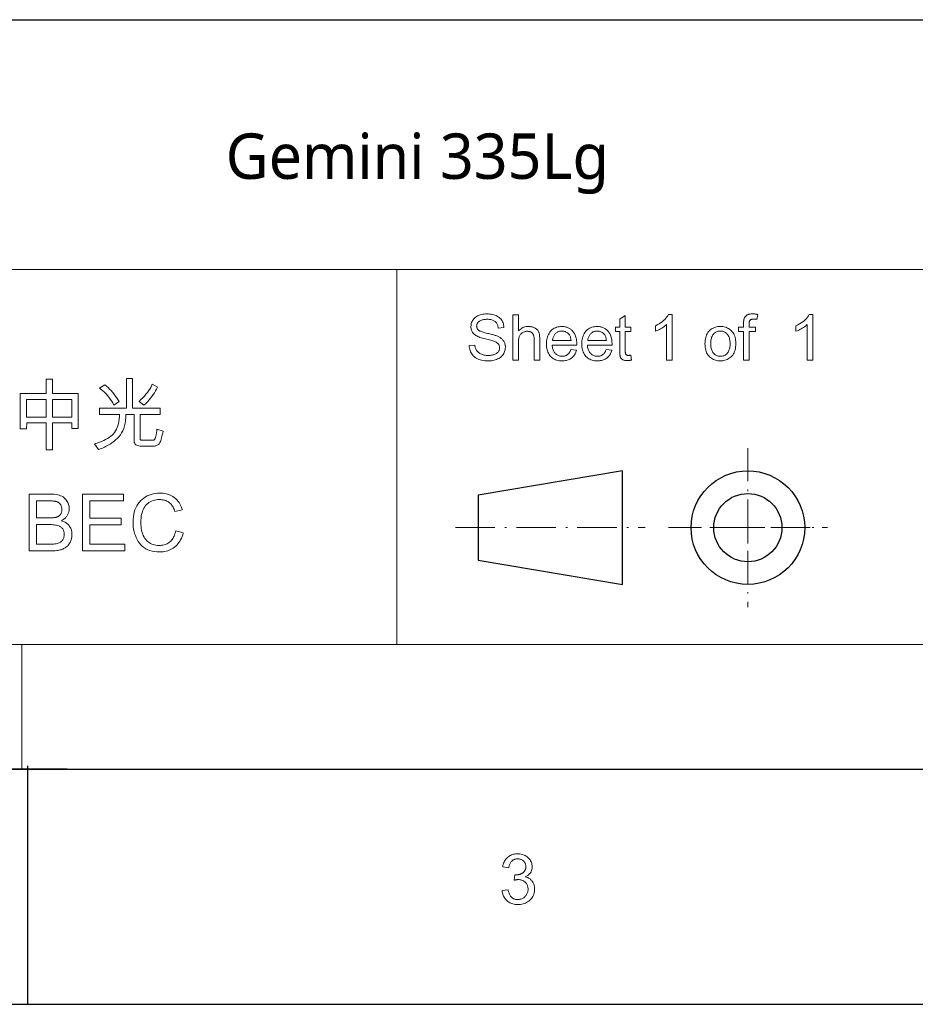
# Model space of a CAD drawing. Header units: millimetres. Extents: x 2163 to 2692, y -1564 to -1190.
# Tile 20 of 45: x 2490 to 2546, y -1564 to -1502. Entities that reach past the tile are written whole.
import ezdxf

# ---------------------------------------------------------------- set-up
doc = ezdxf.new("R2010")
doc.units = ezdxf.units.MM
doc.linetypes.add('DASHDOT', pattern=[18.5, 12, -3, 0.5, -3])
doc.styles.get("Standard").update_dxf_attribs({"font": 'AcadEref.ttf'})

msp = doc.modelspace()

# ---------------------------------------------------------------- linework, layer by layer
at = {"color": 7, "lineweight": 25}
for p, q in [((2466.025, -1501.634), (2679.145, -1501.634)), ((2679.145, -1549.154), (2175.144, -1549.154)), ((2162.54, -1564.029), (2691.116, -1564.029))]:
    msp.add_line(p, q, dxfattribs=at)
at = {"color": 7, "lineweight": 13}
for p, q in [((2466.018, -1517.474), (2679.145, -1517.474)), ((2466.025, -1541.234), (2679.145, -1541.234)), ((2441.108, -1549.115), (2492.641, -1549.115)), ((2466.025, -1549.154), (2679.145, -1549.154)), ((2466.025, -1549.154), (2679.145, -1549.154)), ((2492.665, -1549.154), (2679.145, -1549.154)), ((2492.665, -1549.154), (2679.145, -1549.154))]:
    msp.add_line(p, q, dxfattribs=at)
at = {"color": 7, "lineweight": 13, "ltscale": 0.4125}
msp.add_line((2513.545, -1517.474), (2513.545, -1541.234), dxfattribs=at)
at = {"color": 7, "linetype": 'DASHDOT', "lineweight": 13, "ltscale": 0.17495}
for p, q in [((2535.793, -1528.784), (2535.793, -1538.861)), ((2530.754, -1533.822), (2540.831, -1533.822))]:
    msp.add_line(p, q, dxfattribs=at)
at = {"color": 7, "lineweight": 25, "ltscale": 0.161116}
for p, q in [((2527.846, -1530.224), (2518.695, -1531.766)), ((2518.695, -1535.879), (2527.846, -1537.421))]:
    msp.add_line(p, q, dxfattribs=at)
at = {"color": 7, "lineweight": 25, "ltscale": 0.12495}
msp.add_line((2527.846, -1537.421), (2527.846, -1530.224), dxfattribs=at)
at = {"color": 7, "lineweight": 25, "ltscale": 0.0714}
msp.add_line((2518.695, -1531.766), (2518.695, -1535.879), dxfattribs=at)
at = {"color": 7, "lineweight": 13, "ltscale": 0.033493}
msp.add_line((2535.793, -1532.906), (2535.793, -1534.835), dxfattribs=at)
at = {"color": 7, "linetype": 'DASHDOT', "lineweight": 13, "ltscale": 0.208875}
msp.add_line((2517.255, -1533.822), (2529.286, -1533.822), dxfattribs=at)
at = {"color": 3, "lineweight": 13, "ltscale": 0.0125}
for p, q in [((2532.554, -1533.822), (2531.834, -1533.822)), ((2531.834, -1533.822), (2532.554, -1533.822)), ((2534.097, -1533.822), (2533.377, -1533.822)), ((2533.377, -1533.822), (2534.097, -1533.822)), ((2538.209, -1533.822), (2537.489, -1533.822)), ((2537.489, -1533.822), (2538.209, -1533.822)), ((2539.751, -1533.822), (2539.031, -1533.822)), ((2539.031, -1533.822), (2539.751, -1533.822))]:
    msp.add_line(p, q, dxfattribs=at)
at = {"color": 7, "lineweight": 13, "ltscale": 0.036172}
msp.add_line((2534.781, -1533.822), (2536.864, -1533.822), dxfattribs=at)
at = {"color": 7, "lineweight": 13, "ltscale": 0.1375}
msp.add_line((2489.785, -1541.234), (2489.785, -1549.154), dxfattribs=at)
at = {"color": 7, "lineweight": 25, "ltscale": 0.3}
msp.add_line((2490.14, -1548.909), (2490.14, -1564.029), dxfattribs=at)
at = {"color": 7, "lineweight": 13}
for points in [[(2519.967, -1521.172), (2519.96, -1521.119), (2519.951, -1521.068), (2519.939, -1521.02), (2519.924, -1520.974), (2519.905, -1520.931), (2519.884, -1520.891), (2519.86, -1520.854), (2519.832, -1520.82), (2519.802, -1520.788), (2519.768, -1520.759), (2519.732, -1520.732), (2519.692, -1520.709), (2519.65, -1520.688), (2519.604, -1520.67), (2519.556, -1520.655), (2519.504, -1520.642), (2519.449, -1520.633), (2519.392, -1520.626), (2519.331, -1520.622), (2519.267, -1520.62), (2519.209, -1520.621), (2519.154, -1520.625), (2519.1, -1520.63), (2519.049, -1520.638), (2519, -1520.648), (2518.953, -1520.66), (2518.909, -1520.674), (2518.866, -1520.691), (2518.826, -1520.709), (2518.788, -1520.73), (2518.753, -1520.753), (2518.721, -1520.778), (2518.694, -1520.805), (2518.67, -1520.834), (2518.649, -1520.865), (2518.633, -1520.898), (2518.62, -1520.933), (2518.611, -1520.97), (2518.605, -1521.009), (2518.603, -1521.051), (2518.605, -1521.087), (2518.609, -1521.121), (2518.616, -1521.154), (2518.626, -1521.185), (2518.639, -1521.213), (2518.655, -1521.24), (2518.673, -1521.265), (2518.694, -1521.288), (2518.719, -1521.309), (2518.746, -1521.329), (2518.777, -1521.347), (2518.813, -1521.365), (2518.855, -1521.383), (2518.901, -1521.401), (2518.953, -1521.42), (2519.01, -1521.438), (2519.073, -1521.456), (2519.14, -1521.474), (2519.213, -1521.492), (2519.291, -1521.51), (2519.361, -1521.526), (2519.429, -1521.542), (2519.494, -1521.558), (2519.556, -1521.574), (2519.616, -1521.59), (2519.673, -1521.606), (2519.727, -1521.622), (2519.779, -1521.638), (2519.828, -1521.655), (2519.874, -1521.671), (2519.919, -1521.689), (2519.962, -1521.708), (2520.004, -1521.729), (2520.045, -1521.752), (2520.084, -1521.777), (2520.122, -1521.803), (2520.159, -1521.832), (2520.194, -1521.862), (2520.229, -1521.894), (2520.261, -1521.928), (2520.292, -1521.964), (2520.319, -1522.002), (2520.344, -1522.043), (2520.364, -1522.086), (2520.382, -1522.131), (2520.397, -1522.179), (2520.408, -1522.229), (2520.416, -1522.282), (2520.421, -1522.337), (2520.422, -1522.394), (2520.419, -1522.467), (2520.411, -1522.538), (2520.396, -1522.606), (2520.375, -1522.671), (2520.349, -1522.734), (2520.316, -1522.795), (2520.278, -1522.852), (2520.233, -1522.908), (2520.183, -1522.961), (2520.127, -1523.011), (2520.066, -1523.058), (2520.001, -1523.1), (2519.933, -1523.136), (2519.862, -1523.168), (2519.786, -1523.195), (2519.707, -1523.217), (2519.625, -1523.235), (2519.539, -1523.247), (2519.449, -1523.254), (2519.356, -1523.257), (2519.237, -1523.254), (2519.125, -1523.246), (2519.019, -1523.232), (2518.919, -1523.213), (2518.825, -1523.189), (2518.737, -1523.159), (2518.656, -1523.124), (2518.58, -1523.083), (2518.51, -1523.037), (2518.447, -1522.986), (2518.39, -1522.93), (2518.338, -1522.871), (2518.292, -1522.808), (2518.251, -1522.743), (2518.217, -1522.674), (2518.187, -1522.602), (2518.164, -1522.527), (2518.146, -1522.449), (2518.134, -1522.367), (2518.128, -1522.282), (2518.489, -1522.251), (2518.497, -1522.318), (2518.508, -1522.382), (2518.524, -1522.441), (2518.544, -1522.497), (2518.569, -1522.55), (2518.598, -1522.598), (2518.631, -1522.643), (2518.669, -1522.684), (2518.71, -1522.721), (2518.757, -1522.755), (2518.806, -1522.785), (2518.857, -1522.812), (2518.911, -1522.835), (2518.966, -1522.856), (2519.023, -1522.873), (2519.083, -1522.888), (2519.144, -1522.899), (2519.207, -1522.907), (2519.273, -1522.911), (2519.34, -1522.913), (2519.403, -1522.912), (2519.463, -1522.908), (2519.521, -1522.901), (2519.577, -1522.892), (2519.63, -1522.88), (2519.68, -1522.866), (2519.728, -1522.848), (2519.774, -1522.829), (2519.817, -1522.806), (2519.858, -1522.781), (2519.895, -1522.754), (2519.929, -1522.725), (2519.958, -1522.694), (2519.984, -1522.661), (2520.006, -1522.626), (2520.024, -1522.589), (2520.037, -1522.551), (2520.047, -1522.51), (2520.053, -1522.468), (2520.055, -1522.424), (2520.053, -1522.378), (2520.047, -1522.335), (2520.037, -1522.294), (2520.022, -1522.256), (2520.004, -1522.22), (2519.981, -1522.187), (2519.954, -1522.156), (2519.923, -1522.128), (2519.888, -1522.103), (2519.849, -1522.08), (2519.805, -1522.058), (2519.755, -1522.037), (2519.7, -1522.015), (2519.639, -1521.994), (2519.573, -1521.973), (2519.501, -1521.951), (2519.423, -1521.93), (2519.34, -1521.909), (2519.251, -1521.888), (2519.156, -1521.867), (2519.062, -1521.845), (2518.973, -1521.821), (2518.889, -1521.796), (2518.811, -1521.769), (2518.738, -1521.74), (2518.671, -1521.71), (2518.609, -1521.678), (2518.553, -1521.644), (2518.502, -1521.608), (2518.456, -1521.571), (2518.415, -1521.532), (2518.379, -1521.49), (2518.347, -1521.447), (2518.319, -1521.4), (2518.295, -1521.352), (2518.276, -1521.301), (2518.261, -1521.249), (2518.25, -1521.193), (2518.244, -1521.136), (2518.242, -1521.076), (2518.245, -1521.008), (2518.253, -1520.943), (2518.266, -1520.879), (2518.285, -1520.819), (2518.31, -1520.76), (2518.339, -1520.704), (2518.375, -1520.651), (2518.415, -1520.6), (2518.461, -1520.551), (2518.513, -1520.504), (2518.569, -1520.461), (2518.629, -1520.423), (2518.693, -1520.389), (2518.761, -1520.36), (2518.833, -1520.335), (2518.909, -1520.315), (2518.989, -1520.299), (2519.072, -1520.288), (2519.16, -1520.281), (2519.252, -1520.278), (2519.346, -1520.281), (2519.436, -1520.287), (2519.522, -1520.299), (2519.605, -1520.314), (2519.684, -1520.335), (2519.759, -1520.359), (2519.831, -1520.389), (2519.898, -1520.422), (2519.962, -1520.461), (2520.023, -1520.503), (2520.078, -1520.55), (2520.128, -1520.601), (2520.173, -1520.655), (2520.212, -1520.714), (2520.246, -1520.776), (2520.274, -1520.842), (2520.297, -1520.911), (2520.314, -1520.985), (2520.326, -1521.062), (2520.332, -1521.143)], [(2522.603, -1523.208), (2522.248, -1523.208), (2522.248, -1521.891), (2522.246, -1521.842), (2522.243, -1521.794), (2522.238, -1521.75), (2522.23, -1521.707), (2522.22, -1521.668), (2522.208, -1521.631), (2522.194, -1521.596), (2522.177, -1521.564), (2522.158, -1521.535), (2522.137, -1521.508), (2522.114, -1521.484), (2522.089, -1521.462), (2522.062, -1521.443), (2522.032, -1521.427), (2522, -1521.412), (2521.967, -1521.401), (2521.931, -1521.392), (2521.892, -1521.386), (2521.852, -1521.382), (2521.809, -1521.381), (2521.767, -1521.382), (2521.725, -1521.387), (2521.684, -1521.394), (2521.644, -1521.405), (2521.605, -1521.418), (2521.567, -1521.435), (2521.53, -1521.454), (2521.493, -1521.477), (2521.458, -1521.502), (2521.423, -1521.531), (2521.391, -1521.563), (2521.362, -1521.6), (2521.337, -1521.642), (2521.315, -1521.689), (2521.296, -1521.74), (2521.281, -1521.796), (2521.269, -1521.857), (2521.26, -1521.923), (2521.255, -1521.993), (2521.253, -1522.068), (2521.253, -1523.208), (2520.9, -1523.208), (2520.9, -1520.328), (2521.253, -1520.328), (2521.253, -1521.361), (2521.305, -1521.307), (2521.359, -1521.258), (2521.416, -1521.216), (2521.475, -1521.179), (2521.536, -1521.147), (2521.6, -1521.122), (2521.667, -1521.102), (2521.736, -1521.087), (2521.808, -1521.079), (2521.882, -1521.076), (2521.922, -1521.077), (2521.962, -1521.079), (2522.002, -1521.083), (2522.041, -1521.089), (2522.08, -1521.097), (2522.119, -1521.106), (2522.157, -1521.117), (2522.195, -1521.129), (2522.232, -1521.143), (2522.269, -1521.159), (2522.305, -1521.176), (2522.339, -1521.195), (2522.37, -1521.216), (2522.399, -1521.239), (2522.426, -1521.263), (2522.451, -1521.289), (2522.474, -1521.317), (2522.494, -1521.347), (2522.512, -1521.379), (2522.528, -1521.412), (2522.543, -1521.448), (2522.555, -1521.486), (2522.567, -1521.527), (2522.576, -1521.57), (2522.584, -1521.616), (2522.591, -1521.665), (2522.596, -1521.717), (2522.6, -1521.771), (2522.602, -1521.828), (2522.603, -1521.887)], [(2528.426, -1523.204), (2528.395, -1523.21), (2528.365, -1523.215), (2528.336, -1523.22), (2528.308, -1523.224), (2528.281, -1523.227), (2528.255, -1523.23), (2528.23, -1523.232), (2528.206, -1523.234), (2528.183, -1523.235), (2528.161, -1523.235), (2528.116, -1523.234), (2528.073, -1523.232), (2528.033, -1523.228), (2527.995, -1523.222), (2527.96, -1523.215), (2527.928, -1523.206), (2527.898, -1523.195), (2527.87, -1523.183), (2527.845, -1523.169), (2527.823, -1523.154), (2527.802, -1523.137), (2527.784, -1523.119), (2527.767, -1523.101), (2527.751, -1523.081), (2527.737, -1523.061), (2527.725, -1523.04), (2527.715, -1523.018), (2527.706, -1522.995), (2527.699, -1522.971), (2527.693, -1522.946), (2527.689, -1522.92), (2527.685, -1522.892), (2527.681, -1522.862), (2527.678, -1522.83), (2527.676, -1522.796), (2527.673, -1522.76), (2527.672, -1522.722), (2527.671, -1522.682), (2527.67, -1522.64), (2527.67, -1522.597), (2527.67, -1521.396), (2527.412, -1521.396), (2527.412, -1521.123), (2527.67, -1521.123), (2527.67, -1520.605), (2528.023, -1520.39), (2528.023, -1521.123), (2528.377, -1521.123), (2528.377, -1521.396), (2528.023, -1521.396), (2528.023, -1522.616), (2528.024, -1522.647), (2528.025, -1522.675), (2528.026, -1522.702), (2528.028, -1522.727), (2528.031, -1522.751), (2528.035, -1522.772), (2528.039, -1522.792), (2528.044, -1522.809), (2528.049, -1522.825), (2528.056, -1522.839), (2528.063, -1522.852), (2528.073, -1522.863), (2528.084, -1522.873), (2528.097, -1522.881), (2528.113, -1522.889), (2528.13, -1522.895), (2528.15, -1522.899), (2528.171, -1522.902), (2528.194, -1522.904), (2528.22, -1522.905), (2528.235, -1522.905), (2528.25, -1522.904), (2528.266, -1522.904), (2528.282, -1522.903), (2528.297, -1522.901), (2528.313, -1522.899), (2528.329, -1522.897), (2528.345, -1522.895), (2528.361, -1522.892), (2528.377, -1522.889)], [(2530.997, -1523.2), (2530.643, -1523.2), (2530.643, -1520.947), (2530.588, -1520.996), (2530.53, -1521.044), (2530.468, -1521.091), (2530.402, -1521.136), (2530.333, -1521.179), (2530.261, -1521.221), (2530.184, -1521.261), (2530.105, -1521.3), (2530.021, -1521.337), (2529.934, -1521.373), (2529.934, -1521.031), (2530.052, -1520.971), (2530.163, -1520.909), (2530.266, -1520.843), (2530.361, -1520.775), (2530.448, -1520.704), (2530.527, -1520.63), (2530.599, -1520.553), (2530.663, -1520.474), (2530.719, -1520.392), (2530.767, -1520.306), (2530.997, -1520.306)], [(2536.422, -1520.314), (2536.369, -1520.624), (2536.347, -1520.62), (2536.326, -1520.617), (2536.305, -1520.614), (2536.284, -1520.612), (2536.263, -1520.609), (2536.243, -1520.608), (2536.222, -1520.606), (2536.201, -1520.605), (2536.181, -1520.605), (2536.16, -1520.605), (2536.135, -1520.605), (2536.111, -1520.607), (2536.088, -1520.609), (2536.066, -1520.613), (2536.044, -1520.618), (2536.024, -1520.624), (2536.004, -1520.631), (2535.986, -1520.639), (2535.968, -1520.648), (2535.951, -1520.659), (2535.936, -1520.671), (2535.922, -1520.687), (2535.909, -1520.705), (2535.899, -1520.727), (2535.89, -1520.753), (2535.883, -1520.781), (2535.877, -1520.813), (2535.873, -1520.848), (2535.87, -1520.886), (2535.87, -1520.927), (2535.87, -1521.123), (2536.272, -1521.123), (2536.272, -1521.396), (2535.87, -1521.396), (2535.87, -1523.208), (2535.516, -1523.208), (2535.516, -1521.396), (2535.202, -1521.396), (2535.202, -1521.123), (2535.516, -1521.123), (2535.516, -1520.897), (2535.516, -1520.866), (2535.517, -1520.836), (2535.519, -1520.806), (2535.521, -1520.776), (2535.523, -1520.748), (2535.527, -1520.719), (2535.53, -1520.692), (2535.535, -1520.665), (2535.54, -1520.638), (2535.545, -1520.612), (2535.552, -1520.587), (2535.561, -1520.562), (2535.572, -1520.538), (2535.585, -1520.514), (2535.599, -1520.491), (2535.616, -1520.468), (2535.634, -1520.446), (2535.655, -1520.424), (2535.677, -1520.402), (2535.702, -1520.382), (2535.728, -1520.362), (2535.758, -1520.344), (2535.79, -1520.329), (2535.825, -1520.316), (2535.862, -1520.304), (2535.903, -1520.295), (2535.946, -1520.288), (2535.992, -1520.283), (2536.04, -1520.28), (2536.092, -1520.278), (2536.123, -1520.279), (2536.155, -1520.28), (2536.187, -1520.282), (2536.22, -1520.284), (2536.253, -1520.287), (2536.286, -1520.291), (2536.319, -1520.296), (2536.353, -1520.301), (2536.387, -1520.307)], [(2539.905, -1523.207), (2539.552, -1523.207), (2539.552, -1520.954), (2539.497, -1521.004), (2539.439, -1521.052), (2539.377, -1521.098), (2539.311, -1521.143), (2539.242, -1521.186), (2539.169, -1521.228), (2539.093, -1521.269), (2539.013, -1521.307), (2538.93, -1521.345), (2538.843, -1521.38), (2538.843, -1521.038), (2538.961, -1520.979), (2539.072, -1520.916), (2539.174, -1520.85), (2539.269, -1520.782), (2539.356, -1520.711), (2539.436, -1520.637), (2539.507, -1520.56), (2539.571, -1520.481), (2539.627, -1520.399), (2539.676, -1520.314), (2539.905, -1520.314)], [(2524.949, -1522.255), (2523.387, -1522.255), (2523.393, -1522.322), (2523.402, -1522.387), (2523.414, -1522.448), (2523.429, -1522.505), (2523.447, -1522.56), (2523.468, -1522.611), (2523.493, -1522.659), (2523.52, -1522.704), (2523.551, -1522.745), (2523.584, -1522.783), (2523.62, -1522.818), (2523.658, -1522.849), (2523.698, -1522.876), (2523.739, -1522.9), (2523.782, -1522.92), (2523.827, -1522.937), (2523.873, -1522.95), (2523.922, -1522.959), (2523.972, -1522.964), (2524.023, -1522.966), (2524.063, -1522.965), (2524.102, -1522.962), (2524.139, -1522.956), (2524.175, -1522.949), (2524.21, -1522.939), (2524.243, -1522.927), (2524.275, -1522.913), (2524.306, -1522.897), (2524.335, -1522.879), (2524.363, -1522.859), (2524.39, -1522.836), (2524.416, -1522.812), (2524.44, -1522.785), (2524.463, -1522.756), (2524.485, -1522.725), (2524.505, -1522.691), (2524.524, -1522.656), (2524.542, -1522.618), (2524.558, -1522.578), (2524.574, -1522.536), (2524.937, -1522.581), (2524.918, -1522.645), (2524.896, -1522.705), (2524.871, -1522.763), (2524.843, -1522.818), (2524.812, -1522.869), (2524.778, -1522.918), (2524.741, -1522.963), (2524.701, -1523.006), (2524.658, -1523.045), (2524.613, -1523.082), (2524.564, -1523.115), (2524.514, -1523.145), (2524.461, -1523.171), (2524.405, -1523.194), (2524.348, -1523.213), (2524.287, -1523.229), (2524.225, -1523.241), (2524.16, -1523.25), (2524.093, -1523.255), (2524.023, -1523.257), (2523.932, -1523.254), (2523.844, -1523.245), (2523.76, -1523.231), (2523.681, -1523.211), (2523.605, -1523.185), (2523.534, -1523.153), (2523.467, -1523.116), (2523.404, -1523.073), (2523.345, -1523.024), (2523.29, -1522.969), (2523.239, -1522.909), (2523.195, -1522.845), (2523.155, -1522.777), (2523.121, -1522.705), (2523.092, -1522.628), (2523.068, -1522.548), (2523.049, -1522.462), (2523.036, -1522.373), (2523.028, -1522.28), (2523.025, -1522.182), (2523.028, -1522.085), (2523.036, -1521.992), (2523.049, -1521.903), (2523.066, -1521.817), (2523.09, -1521.736), (2523.118, -1521.658), (2523.151, -1521.583), (2523.19, -1521.513), (2523.233, -1521.446), (2523.282, -1521.383), (2523.335, -1521.324), (2523.393, -1521.272), (2523.454, -1521.226), (2523.52, -1521.186), (2523.591, -1521.153), (2523.665, -1521.125), (2523.743, -1521.104), (2523.826, -1521.088), (2523.913, -1521.079), (2524.004, -1521.076), (2524.049, -1521.077), (2524.094, -1521.08), (2524.139, -1521.085), (2524.183, -1521.092), (2524.228, -1521.101), (2524.271, -1521.112), (2524.315, -1521.125), (2524.358, -1521.14), (2524.4, -1521.157), (2524.443, -1521.176), (2524.484, -1521.198), (2524.525, -1521.222), (2524.564, -1521.249), (2524.602, -1521.279), (2524.638, -1521.312), (2524.673, -1521.347), (2524.707, -1521.385), (2524.74, -1521.426), (2524.771, -1521.47), (2524.801, -1521.517), (2524.829, -1521.568), (2524.854, -1521.624), (2524.877, -1521.685), (2524.896, -1521.751), (2524.912, -1521.822), (2524.925, -1521.898), (2524.935, -1521.98), (2524.943, -1522.066), (2524.947, -1522.158)], [(2527.186, -1522.255), (2525.625, -1522.255), (2525.63, -1522.322), (2525.639, -1522.387), (2525.651, -1522.448), (2525.667, -1522.505), (2525.685, -1522.56), (2525.706, -1522.611), (2525.73, -1522.659), (2525.758, -1522.704), (2525.788, -1522.745), (2525.822, -1522.783), (2525.858, -1522.818), (2525.896, -1522.849), (2525.935, -1522.876), (2525.977, -1522.9), (2526.02, -1522.92), (2526.064, -1522.937), (2526.111, -1522.95), (2526.159, -1522.959), (2526.209, -1522.964), (2526.261, -1522.966), (2526.301, -1522.965), (2526.339, -1522.962), (2526.377, -1522.956), (2526.413, -1522.949), (2526.447, -1522.939), (2526.481, -1522.927), (2526.513, -1522.913), (2526.543, -1522.897), (2526.573, -1522.879), (2526.601, -1522.859), (2526.628, -1522.836), (2526.653, -1522.812), (2526.678, -1522.785), (2526.701, -1522.756), (2526.722, -1522.725), (2526.743, -1522.691), (2526.762, -1522.656), (2526.779, -1522.618), (2526.796, -1522.578), (2526.811, -1522.536), (2527.175, -1522.581), (2527.155, -1522.645), (2527.133, -1522.705), (2527.108, -1522.763), (2527.08, -1522.818), (2527.049, -1522.869), (2527.015, -1522.918), (2526.979, -1522.963), (2526.939, -1523.006), (2526.896, -1523.045), (2526.85, -1523.082), (2526.802, -1523.115), (2526.751, -1523.145), (2526.698, -1523.171), (2526.643, -1523.194), (2526.585, -1523.213), (2526.525, -1523.229), (2526.463, -1523.241), (2526.398, -1523.25), (2526.331, -1523.255), (2526.261, -1523.257), (2526.169, -1523.254), (2526.081, -1523.245), (2525.998, -1523.231), (2525.918, -1523.211), (2525.843, -1523.185), (2525.772, -1523.153), (2525.704, -1523.116), (2525.641, -1523.073), (2525.582, -1523.024), (2525.527, -1522.969), (2525.477, -1522.909), (2525.432, -1522.845), (2525.393, -1522.777), (2525.358, -1522.705), (2525.329, -1522.628), (2525.305, -1522.548), (2525.287, -1522.462), (2525.274, -1522.373), (2525.266, -1522.28), (2525.263, -1522.182), (2525.266, -1522.085), (2525.273, -1521.992), (2525.286, -1521.903), (2525.304, -1521.817), (2525.327, -1521.736), (2525.355, -1521.658), (2525.389, -1521.583), (2525.427, -1521.513), (2525.471, -1521.446), (2525.519, -1521.383), (2525.573, -1521.324), (2525.63, -1521.272), (2525.692, -1521.226), (2525.758, -1521.186), (2525.828, -1521.153), (2525.902, -1521.125), (2525.981, -1521.104), (2526.064, -1521.088), (2526.15, -1521.079), (2526.241, -1521.076), (2526.287, -1521.077), (2526.332, -1521.08), (2526.377, -1521.085), (2526.421, -1521.092), (2526.465, -1521.101), (2526.509, -1521.112), (2526.552, -1521.125), (2526.595, -1521.14), (2526.638, -1521.157), (2526.68, -1521.176), (2526.722, -1521.198), (2526.762, -1521.222), (2526.801, -1521.249), (2526.839, -1521.279), (2526.876, -1521.312), (2526.911, -1521.347), (2526.945, -1521.385), (2526.978, -1521.426), (2527.009, -1521.47), (2527.039, -1521.517), (2527.067, -1521.568), (2527.092, -1521.624), (2527.114, -1521.685), (2527.133, -1521.751), (2527.15, -1521.822), (2527.163, -1521.898), (2527.173, -1521.98), (2527.18, -1522.066), (2527.185, -1522.158)], [(2534.05, -1521.076), (2534.133, -1521.079), (2534.214, -1521.087), (2534.291, -1521.101), (2534.365, -1521.12), (2534.437, -1521.145), (2534.505, -1521.175), (2534.571, -1521.211), (2534.634, -1521.252), (2534.694, -1521.299), (2534.751, -1521.351), (2534.804, -1521.408), (2534.851, -1521.47), (2534.893, -1521.537), (2534.929, -1521.608), (2534.959, -1521.684), (2534.984, -1521.765), (2535.004, -1521.85), (2535.018, -1521.94), (2535.026, -1522.034), (2535.029, -1522.133), (2535.026, -1522.252), (2535.017, -1522.365), (2535.002, -1522.469), (2534.981, -1522.567), (2534.954, -1522.658), (2534.921, -1522.741), (2534.881, -1522.817), (2534.836, -1522.886), (2534.785, -1522.948), (2534.728, -1523.002), (2534.667, -1523.051), (2534.605, -1523.094), (2534.541, -1523.132), (2534.475, -1523.165), (2534.408, -1523.193), (2534.34, -1523.216), (2534.27, -1523.234), (2534.198, -1523.247), (2534.125, -1523.254), (2534.05, -1523.257), (2533.972, -1523.254), (2533.897, -1523.246), (2533.823, -1523.233), (2533.751, -1523.215), (2533.682, -1523.191), (2533.614, -1523.163), (2533.549, -1523.129), (2533.485, -1523.089), (2533.424, -1523.045), (2533.365, -1522.995), (2533.31, -1522.94), (2533.26, -1522.879), (2533.217, -1522.811), (2533.179, -1522.737), (2533.147, -1522.658), (2533.121, -1522.572), (2533.1, -1522.479), (2533.086, -1522.381), (2533.077, -1522.277), (2533.074, -1522.166), (2533.077, -1522.059), (2533.085, -1521.958), (2533.099, -1521.862), (2533.119, -1521.771), (2533.144, -1521.686), (2533.175, -1521.607), (2533.212, -1521.533), (2533.254, -1521.465), (2533.302, -1521.403), (2533.355, -1521.346), (2533.412, -1521.295), (2533.473, -1521.249), (2533.536, -1521.208), (2533.601, -1521.173), (2533.669, -1521.144), (2533.74, -1521.119), (2533.814, -1521.1), (2533.89, -1521.087), (2533.969, -1521.079)], [(2524.585, -1521.964), (2524.579, -1521.902), (2524.57, -1521.844), (2524.558, -1521.789), (2524.543, -1521.738), (2524.525, -1521.69), (2524.504, -1521.646), (2524.479, -1521.606), (2524.452, -1521.569), (2524.421, -1521.535), (2524.388, -1521.505), (2524.352, -1521.479), (2524.316, -1521.455), (2524.279, -1521.434), (2524.242, -1521.415), (2524.204, -1521.4), (2524.165, -1521.387), (2524.126, -1521.378), (2524.086, -1521.37), (2524.045, -1521.366), (2524.004, -1521.365), (2523.955, -1521.367), (2523.908, -1521.372), (2523.862, -1521.38), (2523.818, -1521.392), (2523.776, -1521.407), (2523.736, -1521.425), (2523.698, -1521.447), (2523.661, -1521.472), (2523.626, -1521.5), (2523.593, -1521.532), (2523.562, -1521.566), (2523.534, -1521.603), (2523.509, -1521.641), (2523.486, -1521.681), (2523.466, -1521.723), (2523.449, -1521.768), (2523.434, -1521.814), (2523.422, -1521.862), (2523.413, -1521.912), (2523.407, -1521.964)], [(2526.823, -1521.964), (2526.817, -1521.902), (2526.808, -1521.844), (2526.796, -1521.789), (2526.781, -1521.738), (2526.763, -1521.69), (2526.741, -1521.646), (2526.717, -1521.606), (2526.69, -1521.569), (2526.659, -1521.535), (2526.625, -1521.505), (2526.59, -1521.479), (2526.554, -1521.455), (2526.517, -1521.434), (2526.48, -1521.415), (2526.442, -1521.4), (2526.403, -1521.387), (2526.363, -1521.378), (2526.323, -1521.37), (2526.283, -1521.366), (2526.241, -1521.365), (2526.192, -1521.367), (2526.145, -1521.372), (2526.1, -1521.38), (2526.056, -1521.392), (2526.014, -1521.407), (2525.974, -1521.425), (2525.935, -1521.447), (2525.899, -1521.472), (2525.864, -1521.5), (2525.831, -1521.532), (2525.8, -1521.566), (2525.772, -1521.603), (2525.746, -1521.641), (2525.724, -1521.681), (2525.704, -1521.723), (2525.686, -1521.768), (2525.672, -1521.814), (2525.66, -1521.862), (2525.651, -1521.912), (2525.644, -1521.964)], [(2534.05, -1522.966), (2534.109, -1522.964), (2534.166, -1522.957), (2534.219, -1522.946), (2534.269, -1522.93), (2534.317, -1522.91), (2534.361, -1522.885), (2534.403, -1522.856), (2534.441, -1522.823), (2534.477, -1522.785), (2534.51, -1522.742), (2534.54, -1522.696), (2534.567, -1522.647), (2534.59, -1522.595), (2534.611, -1522.54), (2534.628, -1522.483), (2534.642, -1522.422), (2534.653, -1522.359), (2534.661, -1522.293), (2534.666, -1522.224), (2534.667, -1522.153), (2534.665, -1522.076), (2534.66, -1522.004), (2534.651, -1521.935), (2534.639, -1521.871), (2534.623, -1521.81), (2534.603, -1521.753), (2534.58, -1521.7), (2534.553, -1521.65), (2534.523, -1521.605), (2534.489, -1521.563), (2534.453, -1521.526), (2534.415, -1521.492), (2534.375, -1521.462), (2534.334, -1521.436), (2534.291, -1521.414), (2534.246, -1521.397), (2534.2, -1521.383), (2534.152, -1521.373), (2534.102, -1521.367), (2534.05, -1521.365), (2533.998, -1521.367), (2533.947, -1521.373), (2533.898, -1521.383), (2533.851, -1521.397), (2533.805, -1521.415), (2533.762, -1521.437), (2533.721, -1521.464), (2533.681, -1521.494), (2533.644, -1521.528), (2533.608, -1521.566), (2533.576, -1521.608), (2533.546, -1521.655), (2533.52, -1521.705), (2533.498, -1521.759), (2533.479, -1521.817), (2533.463, -1521.879), (2533.451, -1521.945), (2533.442, -1522.015), (2533.437, -1522.089), (2533.436, -1522.166), (2533.437, -1522.244), (2533.443, -1522.317), (2533.451, -1522.387), (2533.464, -1522.453), (2533.479, -1522.514), (2533.499, -1522.572), (2533.522, -1522.626), (2533.548, -1522.676), (2533.578, -1522.722), (2533.611, -1522.765), (2533.647, -1522.803), (2533.685, -1522.837), (2533.725, -1522.867), (2533.766, -1522.893), (2533.809, -1522.916), (2533.854, -1522.934), (2533.9, -1522.948), (2533.949, -1522.958), (2533.999, -1522.964)], [(2493.346, -1527.533), (2492.948, -1527.533), (2492.948, -1527.191), (2491.718, -1527.191), (2491.718, -1528.886), (2491.32, -1528.886), (2491.32, -1527.191), (2490.087, -1527.191), (2490.078, -1527.552), (2489.68, -1527.552), (2489.68, -1525.325), (2491.32, -1525.325), (2491.32, -1524.404), (2491.723, -1524.404), (2491.713, -1525.325), (2493.346, -1525.325)], [(2498.729, -1527.704), (2498.704, -1527.828), (2498.678, -1527.941), (2498.653, -1528.045), (2498.628, -1528.14), (2498.604, -1528.224), (2498.579, -1528.299), (2498.555, -1528.365), (2498.531, -1528.42), (2498.507, -1528.466), (2498.483, -1528.503), (2498.458, -1528.532), (2498.429, -1528.559), (2498.397, -1528.583), (2498.36, -1528.603), (2498.321, -1528.62), (2498.277, -1528.635), (2498.23, -1528.646), (2498.18, -1528.653), (2498.126, -1528.658), (2498.068, -1528.66), (2497.361, -1528.66), (2497.271, -1528.656), (2497.191, -1528.645), (2497.119, -1528.627), (2497.058, -1528.601), (2497.006, -1528.568), (2496.963, -1528.527), (2496.93, -1528.479), (2496.906, -1528.424), (2496.892, -1528.361), (2496.887, -1528.291), (2496.887, -1526.644), (2496.369, -1526.644), (2496.364, -1526.842), (2496.348, -1527.031), (2496.321, -1527.209), (2496.283, -1527.377), (2496.234, -1527.535), (2496.174, -1527.682), (2496.103, -1527.819), (2496.021, -1527.946), (2495.928, -1528.063), (2495.824, -1528.17), (2495.713, -1528.268), (2495.601, -1528.36), (2495.486, -1528.446), (2495.37, -1528.526), (2495.252, -1528.6), (2495.131, -1528.667), (2495.009, -1528.729), (2494.885, -1528.784), (2494.759, -1528.833), (2494.63, -1528.876), (2494.382, -1528.51), (2494.541, -1528.463), (2494.69, -1528.412), (2494.832, -1528.358), (2494.964, -1528.3), (2495.088, -1528.238), (2495.204, -1528.172), (2495.311, -1528.103), (2495.409, -1528.031), (2495.499, -1527.954), (2495.581, -1527.874), (2495.654, -1527.788), (2495.72, -1527.693), (2495.777, -1527.591), (2495.828, -1527.48), (2495.87, -1527.361), (2495.905, -1527.234), (2495.932, -1527.099), (2495.951, -1526.955), (2495.962, -1526.804), (2495.966, -1526.644), (2494.704, -1526.644), (2494.694, -1526.26), (2496.403, -1526.26), (2496.403, -1524.375), (2496.786, -1524.375), (2496.786, -1526.26), (2498.552, -1526.26), (2498.552, -1526.644), (2497.27, -1526.644), (2497.27, -1528.181), (2497.271, -1528.199), (2497.274, -1528.215), (2497.279, -1528.23), (2497.286, -1528.242), (2497.295, -1528.253), (2497.307, -1528.261), (2497.32, -1528.268), (2497.335, -1528.273), (2497.352, -1528.276), (2497.371, -1528.277), (2498.13, -1528.277), (2498.144, -1528.274), (2498.159, -1528.267), (2498.173, -1528.256), (2498.187, -1528.24), (2498.201, -1528.219), (2498.215, -1528.194), (2498.228, -1528.165), (2498.241, -1528.13), (2498.254, -1528.092), (2498.267, -1528.048), (2498.279, -1528.002), (2498.29, -1527.956), (2498.3, -1527.91), (2498.308, -1527.863), (2498.315, -1527.816), (2498.321, -1527.768), (2498.325, -1527.72), (2498.329, -1527.672), (2498.33, -1527.623), (2498.331, -1527.574)], [(2495.942, -1525.828), (2495.61, -1526.054), (2495.54, -1525.921), (2495.464, -1525.794), (2495.384, -1525.672), (2495.3, -1525.556), (2495.211, -1525.446), (2495.117, -1525.342), (2495.018, -1525.244), (2494.915, -1525.151), (2494.807, -1525.065), (2494.694, -1524.984), (2495.041, -1524.772), (2495.143, -1524.858), (2495.242, -1524.948), (2495.339, -1525.043), (2495.433, -1525.142), (2495.525, -1525.245), (2495.614, -1525.353), (2495.7, -1525.465), (2495.783, -1525.582), (2495.864, -1525.703)], [(2498.375, -1524.927), (2498.318, -1525.045), (2498.254, -1525.161), (2498.183, -1525.277), (2498.106, -1525.392), (2498.023, -1525.506), (2497.933, -1525.619), (2497.837, -1525.732), (2497.735, -1525.843), (2497.626, -1525.954), (2497.511, -1526.064), (2497.204, -1525.823), (2497.327, -1525.71), (2497.441, -1525.598), (2497.547, -1525.486), (2497.644, -1525.375), (2497.732, -1525.265), (2497.812, -1525.156), (2497.883, -1525.047), (2497.945, -1524.939), (2497.999, -1524.832), (2498.044, -1524.726)], [(2491.32, -1526.823), (2491.32, -1525.693), (2490.078, -1525.693), (2490.078, -1526.823)], [(2492.948, -1526.823), (2492.948, -1525.693), (2491.718, -1525.693), (2491.718, -1526.823)], [(2492.28, -1533.382), (2492.346, -1533.404), (2492.409, -1533.428), (2492.468, -1533.455), (2492.524, -1533.485), (2492.577, -1533.517), (2492.626, -1533.552), (2492.671, -1533.589), (2492.713, -1533.629), (2492.752, -1533.672), (2492.787, -1533.717), (2492.819, -1533.764), (2492.848, -1533.813), (2492.873, -1533.863), (2492.895, -1533.914), (2492.914, -1533.967), (2492.929, -1534.021), (2492.941, -1534.076), (2492.949, -1534.133), (2492.954, -1534.191), (2492.956, -1534.251), (2492.954, -1534.311), (2492.95, -1534.37), (2492.942, -1534.428), (2492.931, -1534.485), (2492.918, -1534.541), (2492.901, -1534.596), (2492.881, -1534.65), (2492.858, -1534.703), (2492.832, -1534.755), (2492.803, -1534.806), (2492.772, -1534.855), (2492.737, -1534.902), (2492.701, -1534.946), (2492.661, -1534.987), (2492.619, -1535.026), (2492.575, -1535.062), (2492.528, -1535.095), (2492.478, -1535.125), (2492.426, -1535.153), (2492.371, -1535.178), (2492.313, -1535.201), (2492.251, -1535.221), (2492.185, -1535.239), (2492.115, -1535.254), (2492.042, -1535.268), (2491.964, -1535.278), (2491.882, -1535.287), (2491.796, -1535.293), (2491.706, -1535.296), (2491.612, -1535.297), (2490.235, -1535.297), (2490.235, -1531.697), (2491.585, -1531.697), (2491.713, -1531.7), (2491.832, -1531.709), (2491.944, -1531.723), (2492.048, -1531.743), (2492.144, -1531.769), (2492.233, -1531.8), (2492.314, -1531.837), (2492.387, -1531.88), (2492.452, -1531.928), (2492.51, -1531.982), (2492.561, -1532.04), (2492.607, -1532.099), (2492.647, -1532.159), (2492.682, -1532.22), (2492.712, -1532.283), (2492.736, -1532.347), (2492.755, -1532.412), (2492.768, -1532.479), (2492.776, -1532.547), (2492.779, -1532.616), (2492.778, -1532.663), (2492.774, -1532.709), (2492.768, -1532.754), (2492.759, -1532.799), (2492.748, -1532.843), (2492.734, -1532.886), (2492.718, -1532.928), (2492.699, -1532.97), (2492.678, -1533.011), (2492.655, -1533.052), (2492.629, -1533.091), (2492.6, -1533.129), (2492.569, -1533.165), (2492.535, -1533.201), (2492.499, -1533.234), (2492.461, -1533.267), (2492.419, -1533.298), (2492.376, -1533.327), (2492.329, -1533.355)], [(2496.303, -1535.297), (2493.614, -1535.297), (2493.614, -1531.697), (2496.219, -1531.697), (2496.219, -1532.125), (2494.09, -1532.125), (2494.09, -1533.225), (2496.082, -1533.225), (2496.082, -1533.652), (2494.09, -1533.652), (2494.09, -1534.87), (2496.303, -1534.87)], [(2500.006, -1534.155), (2499.972, -1534.274), (2499.934, -1534.386), (2499.89, -1534.492), (2499.843, -1534.591), (2499.79, -1534.685), (2499.733, -1534.772), (2499.671, -1534.854), (2499.604, -1534.929), (2499.533, -1534.998), (2499.457, -1535.06), (2499.377, -1535.117), (2499.294, -1535.168), (2499.208, -1535.213), (2499.119, -1535.251), (2499.026, -1535.284), (2498.931, -1535.311), (2498.832, -1535.332), (2498.731, -1535.347), (2498.626, -1535.356), (2498.518, -1535.359), (2498.346, -1535.353), (2498.183, -1535.337), (2498.031, -1535.309), (2497.887, -1535.27), (2497.754, -1535.22), (2497.63, -1535.159), (2497.515, -1535.087), (2497.411, -1535.004), (2497.315, -1534.91), (2497.23, -1534.805), (2497.153, -1534.692), (2497.084, -1534.574), (2497.024, -1534.452), (2496.971, -1534.326), (2496.927, -1534.195), (2496.89, -1534.06), (2496.862, -1533.92), (2496.842, -1533.775), (2496.83, -1533.626), (2496.826, -1533.473), (2496.831, -1533.304), (2496.845, -1533.143), (2496.869, -1532.989), (2496.902, -1532.843), (2496.945, -1532.704), (2496.997, -1532.573), (2497.059, -1532.45), (2497.13, -1532.333), (2497.211, -1532.225), (2497.301, -1532.123), (2497.399, -1532.031), (2497.502, -1531.948), (2497.61, -1531.875), (2497.725, -1531.811), (2497.844, -1531.758), (2497.969, -1531.714), (2498.099, -1531.68), (2498.235, -1531.655), (2498.376, -1531.641), (2498.523, -1531.636), (2498.626, -1531.639), (2498.727, -1531.647), (2498.824, -1531.66), (2498.919, -1531.679), (2499.01, -1531.703), (2499.098, -1531.732), (2499.184, -1531.767), (2499.266, -1531.807), (2499.345, -1531.853), (2499.421, -1531.904), (2499.494, -1531.96), (2499.562, -1532.021), (2499.625, -1532.087), (2499.684, -1532.157), (2499.739, -1532.233), (2499.789, -1532.314), (2499.835, -1532.4), (2499.876, -1532.491), (2499.912, -1532.586), (2499.944, -1532.687), (2499.478, -1532.797), (2499.453, -1532.724), (2499.426, -1532.655), (2499.396, -1532.589), (2499.364, -1532.527), (2499.329, -1532.468), (2499.292, -1532.414), (2499.253, -1532.363), (2499.211, -1532.316), (2499.166, -1532.272), (2499.119, -1532.233), (2499.07, -1532.197), (2499.018, -1532.165), (2498.964, -1532.136), (2498.908, -1532.112), (2498.849, -1532.091), (2498.787, -1532.074), (2498.723, -1532.061), (2498.657, -1532.051), (2498.589, -1532.045), (2498.518, -1532.044), (2498.403, -1532.047), (2498.293, -1532.059), (2498.19, -1532.078), (2498.092, -1532.105), (2498, -1532.14), (2497.913, -1532.183), (2497.832, -1532.233), (2497.757, -1532.291), (2497.688, -1532.357), (2497.624, -1532.43), (2497.566, -1532.51), (2497.514, -1532.596), (2497.469, -1532.686), (2497.429, -1532.782), (2497.396, -1532.883), (2497.368, -1532.989), (2497.347, -1533.101), (2497.332, -1533.218), (2497.322, -1533.34), (2497.319, -1533.468), (2497.323, -1533.614), (2497.332, -1533.753), (2497.348, -1533.884), (2497.371, -1534.007), (2497.399, -1534.123), (2497.435, -1534.231), (2497.476, -1534.331), (2497.524, -1534.423), (2497.579, -1534.508), (2497.64, -1534.585), (2497.706, -1534.655), (2497.776, -1534.717), (2497.85, -1534.772), (2497.927, -1534.819), (2498.009, -1534.86), (2498.095, -1534.893), (2498.184, -1534.918), (2498.278, -1534.936), (2498.375, -1534.947), (2498.476, -1534.951), (2498.559, -1534.949), (2498.639, -1534.942), (2498.715, -1534.931), (2498.789, -1534.915), (2498.859, -1534.894), (2498.926, -1534.869), (2498.99, -1534.839), (2499.05, -1534.805), (2499.108, -1534.766), (2499.162, -1534.723), (2499.214, -1534.675), (2499.262, -1534.622), (2499.306, -1534.565), (2499.348, -1534.503), (2499.387, -1534.437), (2499.422, -1534.366), (2499.454, -1534.29), (2499.483, -1534.21), (2499.509, -1534.125), (2499.532, -1534.035)], [(2490.711, -1533.205), (2491.492, -1533.205), (2491.539, -1533.205), (2491.585, -1533.204), (2491.63, -1533.203), (2491.672, -1533.201), (2491.713, -1533.198), (2491.753, -1533.195), (2491.791, -1533.192), (2491.828, -1533.188), (2491.863, -1533.183), (2491.896, -1533.178), (2491.928, -1533.172), (2491.96, -1533.164), (2491.991, -1533.154), (2492.021, -1533.142), (2492.05, -1533.129), (2492.078, -1533.114), (2492.106, -1533.097), (2492.133, -1533.078), (2492.159, -1533.058), (2492.185, -1533.036), (2492.208, -1533.011), (2492.23, -1532.984), (2492.248, -1532.955), (2492.265, -1532.923), (2492.279, -1532.888), (2492.29, -1532.851), (2492.299, -1532.812), (2492.305, -1532.769), (2492.309, -1532.724), (2492.31, -1532.677), (2492.309, -1532.627), (2492.305, -1532.58), (2492.298, -1532.536), (2492.29, -1532.494), (2492.278, -1532.455), (2492.264, -1532.419), (2492.248, -1532.385), (2492.229, -1532.354), (2492.207, -1532.326), (2492.183, -1532.3), (2492.158, -1532.277), (2492.131, -1532.255), (2492.103, -1532.236), (2492.074, -1532.218), (2492.045, -1532.202), (2492.014, -1532.188), (2491.982, -1532.176), (2491.95, -1532.166), (2491.916, -1532.158), (2491.881, -1532.152), (2491.845, -1532.146), (2491.807, -1532.142), (2491.767, -1532.138), (2491.725, -1532.134), (2491.681, -1532.131), (2491.635, -1532.129), (2491.587, -1532.127), (2491.537, -1532.126), (2491.485, -1532.125), (2491.431, -1532.125), (2490.711, -1532.125)], [(2490.711, -1534.87), (2491.608, -1534.87), (2491.701, -1534.868), (2491.788, -1534.863), (2491.87, -1534.855), (2491.945, -1534.844), (2492.015, -1534.829), (2492.079, -1534.811), (2492.137, -1534.789), (2492.189, -1534.765), (2492.235, -1534.737), (2492.275, -1534.706), (2492.311, -1534.671), (2492.343, -1534.635), (2492.371, -1534.596), (2492.395, -1534.554), (2492.415, -1534.51), (2492.432, -1534.463), (2492.445, -1534.414), (2492.455, -1534.362), (2492.46, -1534.308), (2492.462, -1534.251), (2492.46, -1534.194), (2492.454, -1534.139), (2492.444, -1534.087), (2492.43, -1534.038), (2492.412, -1533.991), (2492.39, -1533.947), (2492.365, -1533.905), (2492.335, -1533.866), (2492.301, -1533.83), (2492.263, -1533.796), (2492.22, -1533.765), (2492.171, -1533.737), (2492.115, -1533.712), (2492.053, -1533.691), (2491.984, -1533.673), (2491.91, -1533.659), (2491.828, -1533.647), (2491.741, -1533.639), (2491.647, -1533.634), (2491.546, -1533.632), (2490.711, -1533.632)], [(2521.685, -1555.954), (2521.742, -1555.967), (2521.797, -1555.983), (2521.848, -1556.003), (2521.896, -1556.026), (2521.942, -1556.052), (2521.985, -1556.082), (2522.025, -1556.116), (2522.062, -1556.152), (2522.096, -1556.193), (2522.127, -1556.236), (2522.155, -1556.282), (2522.181, -1556.328), (2522.203, -1556.376), (2522.223, -1556.424), (2522.239, -1556.473), (2522.252, -1556.523), (2522.263, -1556.573), (2522.27, -1556.624), (2522.275, -1556.676), (2522.276, -1556.729), (2522.273, -1556.814), (2522.264, -1556.895), (2522.248, -1556.973), (2522.226, -1557.049), (2522.198, -1557.121), (2522.164, -1557.19), (2522.123, -1557.256), (2522.076, -1557.319), (2522.023, -1557.378), (2521.964, -1557.435), (2521.9, -1557.488), (2521.834, -1557.535), (2521.765, -1557.576), (2521.694, -1557.612), (2521.62, -1557.642), (2521.544, -1557.667), (2521.465, -1557.686), (2521.384, -1557.7), (2521.301, -1557.709), (2521.215, -1557.711), (2521.133, -1557.709), (2521.054, -1557.702), (2520.978, -1557.689), (2520.905, -1557.672), (2520.835, -1557.651), (2520.767, -1557.624), (2520.703, -1557.592), (2520.641, -1557.556), (2520.583, -1557.515), (2520.527, -1557.468), (2520.475, -1557.418), (2520.428, -1557.365), (2520.385, -1557.309), (2520.347, -1557.249), (2520.313, -1557.186), (2520.284, -1557.121), (2520.259, -1557.052), (2520.238, -1556.98), (2520.223, -1556.904), (2520.211, -1556.826), (2520.598, -1556.772), (2520.611, -1556.833), (2520.625, -1556.891), (2520.642, -1556.945), (2520.66, -1556.996), (2520.68, -1557.045), (2520.702, -1557.09), (2520.726, -1557.132), (2520.752, -1557.17), (2520.78, -1557.206), (2520.81, -1557.239), (2520.842, -1557.268), (2520.875, -1557.294), (2520.911, -1557.317), (2520.948, -1557.338), (2520.988, -1557.355), (2521.029, -1557.369), (2521.073, -1557.379), (2521.118, -1557.387), (2521.166, -1557.392), (2521.215, -1557.393), (2521.268, -1557.391), (2521.32, -1557.386), (2521.37, -1557.376), (2521.418, -1557.363), (2521.465, -1557.346), (2521.51, -1557.325), (2521.553, -1557.3), (2521.595, -1557.272), (2521.635, -1557.239), (2521.674, -1557.203), (2521.709, -1557.164), (2521.741, -1557.124), (2521.77, -1557.081), (2521.794, -1557.037), (2521.815, -1556.992), (2521.832, -1556.944), (2521.845, -1556.895), (2521.854, -1556.845), (2521.86, -1556.792), (2521.862, -1556.738), (2521.86, -1556.686), (2521.855, -1556.636), (2521.846, -1556.587), (2521.834, -1556.541), (2521.819, -1556.496), (2521.8, -1556.453), (2521.778, -1556.412), (2521.752, -1556.373), (2521.723, -1556.335), (2521.691, -1556.3), (2521.656, -1556.267), (2521.618, -1556.237), (2521.579, -1556.211), (2521.537, -1556.188), (2521.494, -1556.169), (2521.448, -1556.153), (2521.401, -1556.141), (2521.351, -1556.133), (2521.299, -1556.127), (2521.245, -1556.126), (2521.222, -1556.126), (2521.198, -1556.127), (2521.173, -1556.129), (2521.148, -1556.132), (2521.121, -1556.136), (2521.093, -1556.14), (2521.064, -1556.146), (2521.035, -1556.152), (2521.004, -1556.159), (2520.972, -1556.166), (2521.017, -1555.827), (2521.047, -1555.827), (2521.076, -1555.826), (2521.104, -1555.826), (2521.131, -1555.824), (2521.156, -1555.823), (2521.18, -1555.821), (2521.202, -1555.82), (2521.223, -1555.817), (2521.243, -1555.815), (2521.262, -1555.812), (2521.28, -1555.808), (2521.299, -1555.804), (2521.318, -1555.799), (2521.338, -1555.793), (2521.358, -1555.786), (2521.378, -1555.778), (2521.399, -1555.77), (2521.42, -1555.76), (2521.442, -1555.75), (2521.464, -1555.739), (2521.486, -1555.727), (2521.507, -1555.714), (2521.528, -1555.699), (2521.547, -1555.684), (2521.566, -1555.668), (2521.584, -1555.651), (2521.602, -1555.633), (2521.618, -1555.614), (2521.634, -1555.593), (2521.649, -1555.572), (2521.663, -1555.55), (2521.675, -1555.527), (2521.686, -1555.502), (2521.696, -1555.477), (2521.704, -1555.451), (2521.71, -1555.423), (2521.715, -1555.395), (2521.719, -1555.365), (2521.721, -1555.334), (2521.722, -1555.303), (2521.72, -1555.257), (2521.716, -1555.213), (2521.708, -1555.172), (2521.697, -1555.132), (2521.683, -1555.095), (2521.666, -1555.059), (2521.646, -1555.026), (2521.622, -1554.995), (2521.596, -1554.966), (2521.566, -1554.939), (2521.535, -1554.915), (2521.502, -1554.893), (2521.468, -1554.874), (2521.434, -1554.857), (2521.398, -1554.843), (2521.362, -1554.831), (2521.324, -1554.822), (2521.286, -1554.816), (2521.247, -1554.812), (2521.206, -1554.811), (2521.16, -1554.812), (2521.116, -1554.816), (2521.074, -1554.824), (2521.033, -1554.834), (2520.994, -1554.848), (2520.957, -1554.864), (2520.921, -1554.883), (2520.887, -1554.905), (2520.855, -1554.931), (2520.825, -1554.959), (2520.797, -1554.99), (2520.77, -1555.023), (2520.746, -1555.059), (2520.724, -1555.098), (2520.705, -1555.139), (2520.687, -1555.182), (2520.672, -1555.228), (2520.659, -1555.277), (2520.648, -1555.328), (2520.639, -1555.382), (2520.252, -1555.311), (2520.269, -1555.231), (2520.29, -1555.155), (2520.314, -1555.084), (2520.341, -1555.016), (2520.373, -1554.952), (2520.408, -1554.893), (2520.447, -1554.838), (2520.489, -1554.787), (2520.535, -1554.74), (2520.584, -1554.697), (2520.637, -1554.658), (2520.691, -1554.623), (2520.747, -1554.593), (2520.806, -1554.566), (2520.866, -1554.544), (2520.928, -1554.525), (2520.993, -1554.511), (2521.059, -1554.501), (2521.127, -1554.495), (2521.198, -1554.493), (2521.275, -1554.495), (2521.35, -1554.502), (2521.422, -1554.514), (2521.491, -1554.531), (2521.558, -1554.552), (2521.623, -1554.578), (2521.684, -1554.609), (2521.744, -1554.644), (2521.8, -1554.685), (2521.854, -1554.73), (2521.904, -1554.779), (2521.949, -1554.829), (2521.988, -1554.882), (2522.023, -1554.937), (2522.052, -1554.994), (2522.075, -1555.053), (2522.094, -1555.114), (2522.107, -1555.178), (2522.115, -1555.243), (2522.117, -1555.311), (2522.113, -1555.397), (2522.1, -1555.477), (2522.078, -1555.553), (2522.048, -1555.624), (2522.009, -1555.69), (2521.962, -1555.751), (2521.906, -1555.807), (2521.841, -1555.858), (2521.768, -1555.904), (2521.685, -1555.945)]]:
    msp.add_lwpolyline(points, close=True, dxfattribs=at)
at = {"color": 7, "lineweight": 25}
for radius in [3.6, 2.16]:
    msp.add_circle((2535.793, -1533.822), radius, dxfattribs=at)

# ---------------------------------------------------------------- texts
at = {"insert": (2502.691, -1508.842), "char_height": 2.88, "width": 36.67028, "attachment_point": 1}
msp.add_mtext('{\\fMicrosoft YaHei|b0|i0|c134|p0;Gemini 335Lg }', dxfattribs=at)

doc.saveas('drawing.dxf')
